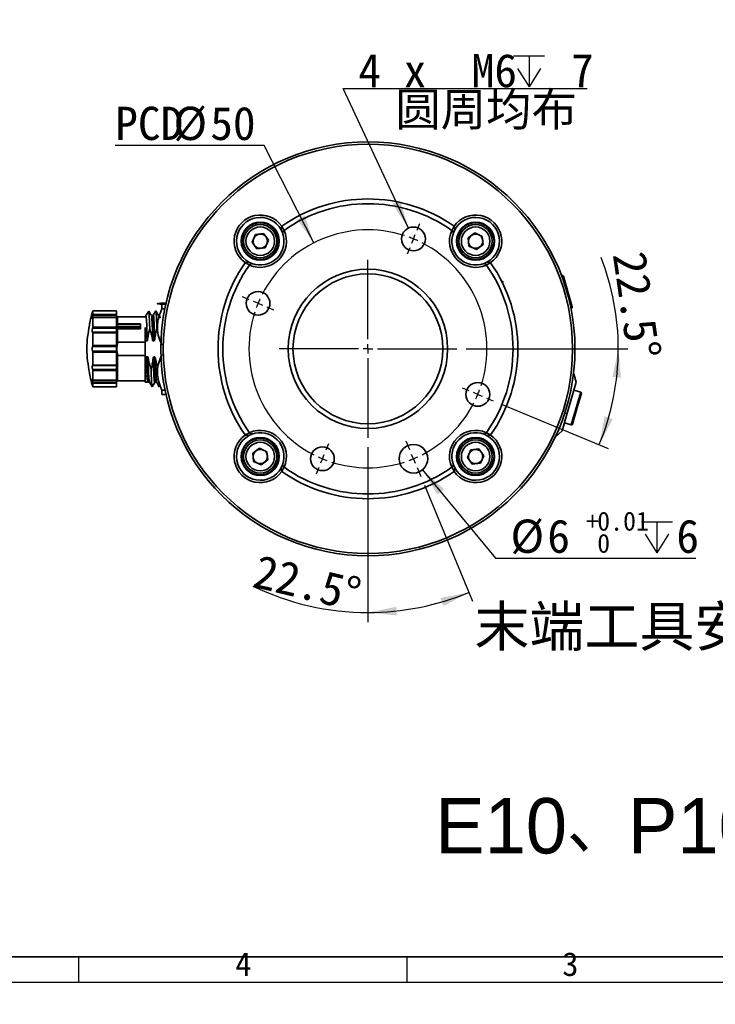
# Model space of a CAD drawing. Header units: millimetres. Extents: x 0 to 297, y 0 to 209.
# Tile 43 of 46: x 153 to 226, y 0 to 103. Entities that reach past the tile are written whole.
import ezdxf

# ---------------------------------------------------------------- set-up
doc = ezdxf.new("R2010")
doc.units = ezdxf.units.MM
doc.layers.add('图层0', color=7, linetype='Continuous')
doc.layers.add('细实线', color=7, linetype='Continuous')
doc.layers.add('粗实线', color=7, linetype='Continuous', lineweight=50)
doc.styles.add('SLDTEXTSTYLE0', font='SIMSUN.TTC')
doc.styles.add('SLDTEXTSTYLE3', font='仿宋_GB2312')
doc.styles.add('SLDTEXTSTYLE4', font='Algerian', dxfattribs={"bigfont": 'bigfont'})
doc.styles.add('SLDTEXTSTYLE5', font='SIMSUN.TTC', dxfattribs={"bigfont": 'bigfont'})
doc.styles.add('SLDTEXTSTYLE6', font='仿宋_GB2312', dxfattribs={"bigfont": 'bigfont'})
doc.dimstyles.new('SLDDIMSTYLE10', dxfattribs={"dimtxt": 3.5, "dimasz": 3, "dimexe": 0, "dimexo": 0.0625, "dimgap": 0.875, "dimtad": 0, "dimtih": 1, "dimtoh": 1, "dimlfac": 2, "dimrnd": 1e-09, "dimzin": 12, "dimdsep": 46, "dimtxsty": 'SLDTEXTSTYLE0', "dimblk1": 'NONE', "dimblk2": 'NONE', "dimsah": 1, "dimcen": 0, "dimadec": 0, "dimazin": 3, "dimtol": 1, "dimtp": 0.01, "dimtfac": 1, "dimtmove": 0, "dimatfit": 3, "dimldrblk": 'NONE', "dimfxl": 0, "dimfrac": 2, "dimtolj": 1, "dimarcsym": 0})
doc.dimstyles.new('SLDDIMSTYLE11', dxfattribs={"dimtxt": 3.5, "dimasz": 3, "dimexe": 0, "dimexo": 0.0625, "dimgap": 0.875, "dimtad": 2, "dimdec": 4, "dimlfac": 2, "dimzin": 12, "dimdsep": 46, "dimtxsty": 'SLDTEXTSTYLE0', "dimsah": 1, "dimcen": 0.09, "dimadec": 1, "dimazin": 3, "dimtfac": 1, "dimtdec": 1, "dimtofl": 0, "dimtmove": 0, "dimatfit": 3, "dimfxl": 0, "dimfrac": 2, "dimtolj": 1, "dimtzin": 12, "dimarcsym": 0})
doc.dimstyles.new('SLDDIMSTYLE12', dxfattribs={"dimtxt": 3.5, "dimasz": 3, "dimexe": 0, "dimexo": 0.0625, "dimgap": 0.875, "dimtad": 0, "dimtih": 1, "dimtoh": 1, "dimdec": 6, "dimlfac": 2, "dimrnd": 1e-09, "dimzin": 12, "dimdsep": 46, "dimtxsty": 'SLDTEXTSTYLE0', "dimblk1": 'NONE', "dimblk2": 'NONE', "dimsah": 1, "dimcen": 0, "dimadec": 0, "dimazin": 3, "dimtfac": 1, "dimtmove": 0, "dimatfit": 3, "dimldrblk": 'NONE', "dimfxl": 0, "dimfrac": 2, "dimtolj": 1, "dimtzin": 12, "dimarcsym": 0})
doc.dimstyles.new('SLDDIMSTYLE7', dxfattribs={"dimtxt": 3.5, "dimasz": 3, "dimexe": 0, "dimexo": 0.0625, "dimgap": 0.875, "dimtad": 0, "dimtih": 1, "dimtoh": 1, "dimlfac": 3, "dimrnd": 1e-09, "dimzin": 12, "dimdsep": 46, "dimtxsty": 'SLDTEXTSTYLE0', "dimblk1": 'NONE', "dimblk2": 'NONE', "dimsah": 1, "dimcen": 0, "dimadec": 0, "dimazin": 3, "dimtfac": 1, "dimtmove": 0, "dimatfit": 3, "dimldrblk": 'NONE', "dimfxl": 0, "dimfrac": 2, "dimtolj": 1, "dimtzin": 12, "dimarcsym": 0})
doc.dimstyles.new('SLDDIMSTYLE8', dxfattribs={"dimtxt": 3.5, "dimasz": 3, "dimexe": 0, "dimexo": 0.0625, "dimgap": 0.875, "dimtad": 0, "dimtih": 1, "dimtoh": 1, "dimlfac": 3, "dimrnd": 1e-09, "dimzin": 12, "dimdsep": 46, "dimtxsty": 'SLDTEXTSTYLE0', "dimblk1": 'NONE', "dimblk2": 'NONE', "dimsah": 1, "dimcen": 0, "dimadec": 0, "dimazin": 3, "dimtol": 1, "dimtp": 0.03, "dimtfac": 1, "dimtmove": 0, "dimatfit": 3, "dimldrblk": 'NONE', "dimfxl": 0, "dimfrac": 2, "dimtolj": 1, "dimarcsym": 0})
doc.dimstyles.new('SLDDIMSTYLE9', dxfattribs={"dimtxt": 3.5, "dimasz": 3, "dimexe": 0, "dimexo": 0.0625, "dimgap": 0.875, "dimtad": 0, "dimtih": 1, "dimtoh": 1, "dimlfac": 2, "dimrnd": 1e-09, "dimzin": 12, "dimdsep": 46, "dimtxsty": 'SLDTEXTSTYLE0', "dimblk1": 'NONE', "dimblk2": 'NONE', "dimsah": 1, "dimcen": 0, "dimadec": 0, "dimazin": 3, "dimtfac": 1, "dimtmove": 0, "dimatfit": 3, "dimldrblk": 'NONE', "dimfxl": 0, "dimfrac": 2, "dimtolj": 1, "dimtzin": 12, "dimarcsym": 0})

# ---------------------------------------------------------------- blocks, each defined once
blk = doc.blocks.new('_D_22')
at = {"layer": '图层0'}
blk.add_line((204.07, 119.32), (182.32, 119.32), dxfattribs=at)
at = {"layer": '图层0', "char_height": 3.5, "attachment_point": 1}
for s, insert, style in [('6-', (182.32, 122.39), 'SLDTEXTSTYLE0'), ('%%c', (186.4, 122.39), 'SLDTEXTSTYLE0'), ('9', (190.27, 122.39), 'SLDTEXTSTYLE0'), (' 贯穿', (192.3, 122.39), 'SLDTEXTSTYLE5'), ('圆周均布', (184.26, 118.31), 'SLDTEXTSTYLE5')]:
    blk.add_mtext(s, dxfattribs=dict(at, insert=insert, style=style))
blk = doc.blocks.new('_None')
blk = doc.blocks.new('SW_SYMBOL_HOLE_DEPTH')
at = {"layer": '图层0', "color": 0}
for p, q in [((0, 875), (800, 875)), ((400, 875), (400, 75)), ((100, 555), (400, 75)), ((700, 555), (400, 75))]:
    blk.add_line(p, q, dxfattribs=at)
blk = doc.blocks.new('_D_23')
at = {"layer": '图层0'}
blk.add_line((191.36, 126.83), (170.31, 126.83), dxfattribs=at)
at = {"layer": '图层0', "xscale": 0.004072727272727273, "yscale": 0.004072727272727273, "zscale": 0.004072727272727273}
blk.add_blockref('SW_SYMBOL_HOLE_DEPTH', (184.07, 127.11), dxfattribs=at)
at = {"layer": '图层0', "attachment_point": 1, "style": 'SLDTEXTSTYLE0'}
for s, insert, char_height in [('+', (178.25, 131.73), 2), ('0.03', (179.42, 131.73), 2), ('%%c', (170.31, 130.9), 3.5), ('4', (174.18, 130.9), 3.5), ('6', (187.74, 130.9), 3.5), ('0', (179.42, 129.4), 2)]:
    blk.add_mtext(s, dxfattribs=dict(at, insert=insert, char_height=char_height))
blk = doc.blocks.new('_D_24')
at = {"layer": '图层0'}
blk.add_line((178.76, 90.24), (163.11, 90.24), dxfattribs=at)
at = {"layer": '图层0', "char_height": 3.5, "attachment_point": 1, "style": 'SLDTEXTSTYLE0'}
for s, insert in [('PCD', (163.11, 94.32)), ('%%c', (169.23, 94.32)), ('50', (173.1, 94.32))]:
    blk.add_mtext(s, dxfattribs=dict(at, insert=insert))
blk = doc.blocks.new('_D_25')
at = {"layer": '图层0'}
blk.add_line((203.05, 46.87), (224.1, 46.87), dxfattribs=at)
at = {"layer": '图层0', "xscale": 0.004072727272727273, "yscale": 0.004072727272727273, "zscale": 0.004072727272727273}
blk.add_blockref('SW_SYMBOL_HOLE_DEPTH', (218.4, 47.15), dxfattribs=at)
at = {"layer": '图层0', "attachment_point": 1, "style": 'SLDTEXTSTYLE0'}
for s, insert, char_height in [('0.01', (213.75, 51.77), 2), ('%%c', (204.64, 50.94), 3.5), ('6', (208.51, 50.94), 3.5), ('+', (212.58, 51.77), 2), ('6', (222.07, 50.94), 3.5), ('0', (213.75, 49.44), 2)]:
    blk.add_mtext(s, dxfattribs=dict(at, insert=insert, char_height=char_height))
blk = doc.blocks.new('_D_26')
at = {"layer": '图层0'}
for p, q in [((189.66, 58.54), (189.66, 40.16)), ((195.59, 54.56), (200.65, 42.35))]:
    blk.add_line(p, q, dxfattribs=at)
for start, end in [(244.1279, 270), (270, 292.5)]:
    blk.add_arc((189.66, 68.88), 27.71, start, end, dxfattribs=at)
for points in [[(200.27, 43.27), (197.29, 42.7), (197.59, 41.85)], [(189.66, 41.16), (192.68, 40.87), (192.63, 41.77)]]:
    blk.add_solid(points, dxfattribs=at)
at = {"layer": '图层0', "insert": (178.23, 47.3), "char_height": 3.5, "attachment_point": 1, "rotation": 346.5615, "style": 'SLDTEXTSTYLE0'}
blk.add_mtext('22.5°', dxfattribs=at)
blk = doc.blocks.new('_D_27')
at = {"layer": '图层0'}
for p, q in [((200, 68.88), (216.97, 68.88)), ((203.75, 63.04), (214.89, 58.42))]:
    blk.add_line(p, q, dxfattribs=at)
for start, end in [(0, 21.3556), (337.5, 0)]:
    blk.add_arc((189.66, 68.88), 26.31, start, end, dxfattribs=at)
for points in [[(215.97, 68.88), (215.35, 65.91), (216.25, 65.85)], [(213.97, 58.81), (215.38, 61.49), (214.53, 61.79)]]:
    blk.add_solid(points, dxfattribs=at)
at = {"layer": '图层0', "insert": (218.85, 79.3), "char_height": 3.5, "attachment_point": 1, "rotation": 278.2808, "style": 'SLDTEXTSTYLE0'}
blk.add_mtext('22.5°', dxfattribs=at)
blk = doc.blocks.new('_D_28')
at = {"layer": '图层0'}
blk.add_line((187.08, 96.23), (212.7, 96.23), dxfattribs=at)
at = {"layer": '图层0', "xscale": 0.004072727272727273, "yscale": 0.004072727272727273, "zscale": 0.004072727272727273}
blk.add_blockref('SW_SYMBOL_HOLE_DEPTH', (204.96, 96.09), dxfattribs=at)
at = {"layer": '图层0', "char_height": 3.5, "attachment_point": 1}
for s, insert, style in [('4 x  M6 ', (188.66, 99.87), 'SLDTEXTSTYLE0'), (' 7', (208.62, 99.87), 'SLDTEXTSTYLE0'), ('圆周均布', (192.53, 95.8), 'SLDTEXTSTYLE5')]:
    blk.add_mtext(s, dxfattribs=dict(at, insert=insert, style=style))
blk = doc.blocks.new('SW_CENTERMARKSYMBOL_1')
at = {"layer": '图层0', "color": 0}
for p, q in [((16.71, 7.69), (17, 8.38)), ((16.33, 6.76), (16.14, 6.3)), ((16.33, 6.76), (16.52, 7.23)), ((15.95, 5.84), (15.66, 5.15)), ((11.55, -3.78), (11.55, 4.56)), ((-0.92, 0.38), (-1.62, 0.67)), ((0, 0), (-0.46, 0.19)), ((0, 0), (0.46, -0.19)), ((0.92, -0.38), (1.62, -0.67)), ((10.55, -4.78), (2.21, -4.78)), ((11.55, -4.78), (11.05, -4.78)), ((11.55, -4.78), (11.55, -4.28)), ((11.55, -4.78), (11.55, -5.28)), ((11.55, -4.78), (12.05, -4.78)), ((12.55, -4.78), (20.89, -4.78)), ((11.55, -5.78), (11.55, -14.12)), ((22.17, -9.18), (21.48, -8.9)), ((23.1, -9.57), (22.64, -9.38)), ((23.1, -9.57), (23.56, -9.76)), ((24.02, -9.95), (24.71, -10.24)), ((15.95, -15.41), (15.57, -14.48)), ((7.15, -15.41), (7.43, -14.72)), ((6.76, -16.33), (6.57, -16.79)), ((6.76, -16.33), (6.96, -15.87)), ((16.33, -16.33), (16.14, -15.87)), ((16.33, -16.33), (16.52, -16.79)), ((6.38, -17.26), (6.1, -17.95)), ((16.71, -17.26), (17.1, -18.18))]:
    blk.add_line(p, q, dxfattribs=at)
for start, end in [(72.0837, 152.9163), (67.5, 69.7918), (65.2082, 67.5), (342.0837, 62.9163), (157.5, 159.7918), (155.2082, 157.5), (162.0837, 242.9163), (337.5, 339.7918), (335.2082, 337.5), (297.0837, 332.9163), (245.2082, 247.5), (247.5, 249.7918), (290.2082, 292.5), (292.5, 294.7918), (252.0837, 287.9163)]:
    blk.add_arc((11.55, -4.78), 12.5, start, end, dxfattribs=at)

msp = doc.modelspace()

# ---------------------------------------------------------------- linework, layer by layer
at = {"color": 7, "linetype": 'Continuous', "lineweight": 35}
for p, q in [((180.6045093, 81.75937423), (180.54517723, 81.38422467)), ((180.6045093, 81.75937423), (180.61941272, 81.7698397)), ((180.6194127, 81.76983971), (180.8273665, 81.3310191)), ((198.49899236, 81.3310191), (198.70694616, 81.76983971)), ((198.70694614, 81.7698397), (198.72184956, 81.75937423)), ((198.72184956, 81.75937423), (198.78118179, 81.38422365)), ((177.4880516, 80.09966721), (177.84151132, 80.89027851)), ((177.84151132, 80.89027851), (178.70293065, 80.97947905)), ((178.70293065, 80.97947905), (179.21089026, 80.2780683)), ((180.68574379, 81.07871556), (180.54517691, 81.38422346)), ((180.82736648, 81.33101912), (180.68574443, 81.07871536)), ((180.82736648, 81.33101908), (180.85437395, 81.32375139)), ((198.47198491, 81.32375139), (198.49899237, 81.33101908)), ((198.49899238, 81.33101912), (198.64061443, 81.07871536)), ((198.78118195, 81.38422346), (198.64061507, 81.07871556)), ((200.18627663, 80.54232748), (200.88768738, 81.05028709)), ((200.88768738, 81.05028709), (201.67829868, 80.69682736)), ((177.99601121, 79.39825646), (177.4880516, 80.09966721)), ((179.21089026, 80.2780683), (178.85743054, 79.48745701)), ((200.27547718, 79.68090815), (200.18627663, 80.54232748)), ((201.06608848, 79.32744843), (200.27547718, 79.68090815)), ((201.76749923, 79.83540803), (201.06608848, 79.32744843)), ((201.67829868, 80.69682736), (201.76749923, 79.83540803)), ((178.85743054, 79.48745701), (177.99601121, 79.39825646)), ((177.20731958, 77.71097219), (176.76849898, 77.91892599)), ((176.76849899, 77.91892597), (176.77896445, 77.93382939)), ((177.15411402, 77.99316145), (176.77896445, 77.93382939)), ((177.15411522, 77.99316178), (177.45962312, 77.8525949)), ((177.20731956, 77.7109722), (177.45962332, 77.85259426)), ((177.2145873, 77.68396474), (177.2073196, 77.7109722)), ((201.86673553, 77.85259426), (202.1190393, 77.7109722)), ((201.86673574, 77.8525949), (202.17224364, 77.99316178)), ((202.11903925, 77.7109722), (202.11177156, 77.68396474)), ((202.55785988, 77.91892599), (202.11903928, 77.71097219)), ((202.17224382, 77.99316161), (202.5473944, 77.93382939)), ((202.5473944, 77.93382939), (202.55785987, 77.91892597)), ((209.96038611, 76.69098016), (209.96036048, 76.69097281)), ((210.07212876, 76.58686655), (210.00719345, 76.56824665)), ((203.91396306, 75.88733705), (203.68435137, 76.01656528)), ((210.19581867, 76.51830411), (210.42054371, 75.73459477)), ((210.42054371, 75.73459477), (211.12609474, 73.27404589)), ((210.49310071, 75.1343475), (210.49308838, 75.13434397)), ((168.44849526, 73.67095694), (168.01317943, 73.67095694)), ((168.01317943, 73.57715616), (168.42750837, 73.57715616)), ((168.01317943, 73.57715616), (168.01317943, 73.06908487)), ((163.26317943, 72.86109676), (160.76277119, 72.86109676)), ((160.76317943, 72.49645851), (160.76317943, 72.86073618)), ((163.26317943, 72.86073618), (160.76317943, 72.86073618)), ((160.76317943, 72.49645851), (163.26317943, 72.49645851)), ((163.26317943, 72.86109676), (163.26317943, 72.86073618)), ((163.26317943, 72.49645851), (163.26317943, 72.86073618)), ((163.26317943, 72.49645851), (163.26317943, 72.38687884)), ((166.41822021, 72.51594302), (166.63354901, 72.84720781)), ((166.63354901, 72.84720781), (166.79155545, 72.58058749)), ((167.37218035, 72.87413762), (167.36263179, 72.84187322)), ((167.63627063, 72.4189947), (167.37405701, 72.87248315)), ((168.32135458, 73.06908487), (168.01317943, 73.06908487)), ((210.992597, 73.13173608), (211.05753231, 73.15035599)), ((163.26317943, 72.38687884), (160.74066773, 72.38687884)), ((163.26317943, 72.17503368), (160.75767711, 72.17503368)), ((160.76317943, 71.16185662), (160.76317943, 72.15708174)), ((163.26317943, 72.15708174), (160.76317943, 72.15708174)), ((163.26317943, 72.17503368), (163.26317943, 72.38687884)), ((163.36317943, 72.25015926), (163.26317943, 72.15015926)), ((163.26317943, 72.17503368), (163.26317943, 72.15708174)), ((163.26317943, 71.16185662), (163.26317943, 72.15708174)), ((163.26317943, 71.43751516), (163.26317943, 71.20407988)), ((163.36317943, 71.51575504), (163.35982651, 71.49682737)), ((163.36317943, 71.47416528), (163.35982651, 71.49682737)), ((166.26317943, 72.25015926), (163.36317943, 72.25015926)), ((163.36317943, 71.51575504), (163.36317943, 72.25015926)), ((163.36317943, 71.51575504), (165.76317943, 71.51575504)), ((163.36318269, 71.24073121), (163.36317943, 71.47416528)), ((163.36317943, 71.47416528), (165.76317943, 71.47416528)), ((165.76317943, 71.51575504), (165.76317943, 71.48422217)), ((165.76317943, 71.48422217), (165.76317943, 71.26164464)), ((166.33076263, 72.37496305), (166.26317943, 72.37496305)), ((167.02293962, 72.37513175), (166.91158248, 72.37513175)), ((163.26317943, 71.03910921), (160.74066773, 71.03910921)), ((163.26317943, 70.63156683), (160.74585475, 70.63156683)), ((160.76317943, 71.16185662), (163.26317943, 71.16185662)), ((160.76317943, 69.21453602), (160.76317943, 70.57403882)), ((163.26317943, 70.57403882), (160.76317943, 70.57403882)), ((163.26317943, 71.20407988), (163.36317943, 71.24073001)), ((163.26317943, 71.16185662), (163.26317943, 71.03910921)), ((163.36317943, 71.09975094), (163.26317943, 71.0067092)), ((163.26317943, 70.63156683), (163.26317943, 71.03910921)), ((163.35982651, 70.99526783), (163.26317943, 70.91475658)), ((163.26317943, 70.91475658), (163.26317943, 70.71907068)), ((163.26317943, 70.63156683), (163.26317943, 70.57403882)), ((163.26317943, 69.21453602), (163.26317943, 70.57403882)), ((163.36317943, 71.00779833), (163.35982651, 70.99526783)), ((163.36317943, 70.97703436), (163.35982651, 70.99526783)), ((163.36317943, 71.00779833), (163.36317943, 71.09975094)), ((165.76317943, 71.00779833), (163.36317943, 71.00779833)), ((163.36317943, 70.97703436), (163.36317943, 69.58270784)), ((165.76317943, 70.97703436), (163.36317943, 70.97703436)), ((165.76317943, 71.24073002), (163.36318595, 71.24073002)), ((163.36318595, 71.09975094), (165.76317943, 71.09975094)), ((165.76317943, 71.26164464), (165.76317943, 71.0160506)), ((165.76317943, 71.0160506), (165.76317943, 70.97703436)), ((163.36317943, 69.58270784), (166.26317943, 69.58270784)), ((166.26317943, 68.04449687), (166.26317943, 69.70582164)), ((166.3170022, 69.70582164), (166.26317943, 69.70582164)), ((166.48965042, 69.70582164), (166.3170022, 69.70582164)), ((167.18186007, 69.70581596), (167.0670022, 69.70581596)), ((163.26317943, 69.11151093), (160.74066773, 69.11151093)), ((160.74066773, 68.63880758), (163.26317943, 68.63880758)), ((160.76317943, 69.21453602), (163.26317943, 69.21453602)), ((163.26317943, 68.53578249), (160.76317943, 68.53578249)), ((160.76317943, 67.1762797), (160.76317943, 68.53578249)), ((163.26317943, 69.21453602), (163.26317943, 69.11151093)), ((163.26317943, 68.63880758), (163.26317943, 69.11151093)), ((163.26317943, 68.63880758), (163.26317943, 68.53578249)), ((163.26317943, 67.1762797), (163.26317943, 68.53578249)), ((163.36317943, 68.16761067), (163.36317943, 65.50015926)), ((166.26317943, 68.16761067), (163.36317943, 68.16761067)), ((166.26317943, 68.04449687), (166.37420692, 68.04449687)), ((166.37420692, 68.04449687), (166.54685665, 68.04449687)), ((167.18199455, 68.04450352), (167.23906125, 68.04450352)), ((160.74066773, 66.71120931), (163.26317943, 66.71120931)), ((160.74586103, 67.11875169), (163.26317943, 67.11875169)), ((160.76317943, 67.1762797), (163.26317943, 67.1762797)), ((160.76317943, 65.59323678), (160.76317943, 66.58846189)), ((163.26317943, 66.58846189), (160.76317943, 66.58846189)), ((163.26317943, 67.1762797), (163.26317943, 67.11875169)), ((163.26317943, 66.71120931), (163.26317943, 67.11875169)), ((163.26317943, 66.71120931), (163.26317943, 66.58846189)), ((163.26317943, 65.59323678), (163.26317943, 66.58846189)), ((211.28125477, 66.26530896), (211.23666674, 66.10981201)), ((211.28125477, 66.26530896), (211.25687352, 66.27230017)), ((211.54137573, 65.35848092), (211.28125477, 66.26530896)), ((160.74066773, 65.36343968), (163.26317943, 65.36343968)), ((160.75773655, 65.57528484), (163.26317943, 65.57528484)), ((160.76317943, 65.59323678), (163.26317943, 65.59323678)), ((160.76317943, 64.88958233), (160.76317943, 65.25386001)), ((163.26317943, 65.25386001), (160.76317943, 65.25386001)), ((163.26317943, 65.60015926), (163.36317943, 65.50015926)), ((163.26317943, 65.59323678), (163.26317943, 65.57528484)), ((163.26317943, 65.36343968), (163.26317943, 65.57528484)), ((163.26317943, 65.36343968), (163.26317943, 65.25386001)), ((163.26317943, 64.88958233), (163.26317943, 65.25386001)), ((163.36317943, 65.50015926), (166.26317943, 65.50015926)), ((166.26317943, 66.00015926), (166.39154737, 66.00015926)), ((166.26317943, 65.37518676), (166.53312764, 65.37518676)), ((166.53310844, 65.37518656), (166.70221825, 65.37518656)), ((166.69864852, 65.38136013), (166.99000926, 64.87747499)), ((166.99954673, 64.87879609), (167.26174665, 65.33225318)), ((211.54137573, 65.35848092), (210.61300716, 62.12087496)), ((160.76281936, 64.88922176), (163.26317943, 64.88922176)), ((160.76317943, 64.88958233), (163.26317943, 64.88958233)), ((163.26317943, 64.88958233), (163.26317943, 64.88922176)), ((166.99167851, 64.87618089), (167.00117862, 64.90828161)), ((167.7416885, 64.87620302), (167.75126925, 64.90857668)), ((168.01317943, 64.55086721), (168.3473872, 64.55086721)), ((168.01317943, 64.55086721), (168.01317943, 64.07936157)), ((211.02620552, 64.7899247), (211.02608293, 64.78995985)), ((212.01879401, 64.32432517), (211.30363851, 64.52939271)), ((212.08735644, 64.20063527), (211.73436589, 62.96961094)), ((168.44849526, 64.07936157), (168.01317943, 64.07936157)), ((210.61300716, 62.12087496), (210.08049775, 60.26379394)), ((211.73436589, 62.96961094), (211.15708036, 60.95637704)), ((210.31823497, 61.09288215), (211.03339046, 60.88781461)), ((176.76849898, 59.83139253), (177.20731958, 60.03934632)), ((177.45962367, 59.89772407), (177.20731956, 60.03934631)), ((177.2073196, 60.03934631), (177.2145873, 60.06635378)), ((201.86673519, 59.89772407), (202.1190393, 60.03934631)), ((202.11177156, 60.06635378), (202.11903925, 60.03934631)), ((202.11903928, 60.03934633), (202.55785988, 59.83139253)), ((209.37935701, 59.63260326), (210.08049775, 60.26379394)), ((209.95286429, 61.03990633), (209.95302302, 61.03986081)), ((176.77896445, 59.81648913), (176.76849899, 59.83139255)), ((177.15411402, 59.75715706), (176.77896445, 59.81648913)), ((177.45962312, 59.89772362), (177.15411522, 59.75715673)), ((202.17224364, 59.75715673), (201.86673574, 59.89772362)), ((202.5473944, 59.81648913), (202.17224484, 59.75715706)), ((202.55785987, 59.83139255), (202.5473944, 59.81648913)), ((209.35497577, 59.63959447), (209.37935701, 59.63260326)), ((209.42394505, 59.78810021), (209.37935701, 59.63260326)), ((177.55885963, 57.91491048), (178.26027038, 58.42287009)), ((178.26027038, 58.42287009), (179.05088168, 58.06941036)), ((179.05088168, 58.06941036), (179.14008223, 57.20799103)), ((200.1154686, 57.47225021), (200.46892832, 58.26286151)), ((200.46892832, 58.26286151), (201.33034765, 58.35206206)), ((201.33034765, 58.35206206), (201.83830726, 57.65065131)), ((177.64806018, 57.05349115), (177.55885963, 57.91491048)), ((178.43867148, 56.70003143), (177.64806018, 57.05349115)), ((179.14008223, 57.20799103), (178.43867148, 56.70003143)), ((200.6234282, 56.77083946), (200.1154686, 57.47225021)), ((201.83830726, 57.65065131), (201.48484753, 56.86004001)), ((180.54517691, 56.36609505), (180.68574379, 56.67160295)), ((180.6045093, 55.99094428), (180.54517707, 56.36609487)), ((180.61941272, 55.98047881), (180.6045093, 55.99094428)), ((180.8273665, 56.41929941), (180.6194127, 55.98047881)), ((180.82736648, 56.41929939), (180.68574443, 56.67160315)), ((180.85437395, 56.42656713), (180.82736648, 56.41929943)), ((198.49899237, 56.41929943), (198.47198491, 56.42656713)), ((198.70694616, 55.98047881), (198.49899236, 56.41929941)), ((198.64061443, 56.67160315), (198.49899238, 56.41929939)), ((198.64061507, 56.67160295), (198.78118195, 56.36609505)), ((198.72184956, 55.99094428), (198.70694614, 55.98047881)), ((198.78118179, 56.36609487), (198.72184956, 55.99094428)), ((201.48484753, 56.86004001), (200.6234282, 56.77083946))]:
    msp.add_line(p, q, dxfattribs=at)
at = {"color": 8, "linetype": 'Continuous', "lineweight": 35}
for p, q in [((210.31017084, 75.75671517), (210.07212876, 76.58686655)), ((210.42994628, 75.33900858), (210.31017084, 75.75671517)), ((211.05753231, 73.15035599), (210.84628978, 73.88704625)), ((211.6448855, 63.02035126), (212.01879401, 64.32432517)), ((210.61300716, 62.12087496), (210.32555311, 62.08333963)), ((211.03339046, 60.88781461), (211.6448855, 63.02035126))]:
    msp.add_line(p, q, dxfattribs=at)
at = {"color": 7, "linetype": 'Continuous', "lineweight": 35}
for centre, radius in [((189.66317943, 68.87515926), 21.75), ((189.66317943, 68.87515926), 21.5), ((178.34947093, 80.18886776), 2), ((178.34947093, 80.18886776), 1.9330127), ((178.34947093, 80.18886776), 1.75), ((200.97688793, 80.18886776), 2), ((200.97688793, 80.18886776), 1.9330127), ((200.97688793, 80.18886776), 1.75), ((178.34947093, 80.18886776), 1.5), ((194.44672233, 80.42365341), 1.25), ((200.97688793, 80.18886776), 1.5), ((189.66317943, 68.87515926), 8.375), ((189.66317943, 68.87515926), 7.875), ((178.11468527, 73.65870216), 1.25), ((201.21167359, 64.09161635), 1.25), ((178.34947093, 57.56145076), 2), ((178.34947093, 57.56145076), 1.9330127), ((178.34947093, 57.56145076), 1.75), ((178.34947093, 57.56145076), 1.5), ((200.97688793, 57.56145076), 2), ((200.97688793, 57.56145076), 1.9330127), ((200.97688793, 57.56145076), 1.75), ((200.97688793, 57.56145076), 1.5), ((184.87963652, 57.3266651), 1.25), ((194.44672233, 57.3266651), 1.5)]:
    msp.add_circle(centre, radius, dxfattribs=at)
for centre, radius, start, end in [((189.66317943, 68.87515926), 15.75, 54.9558544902, 125.0441455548), ((189.66317943, 68.87515926), 15.25, 54.7162179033, 125.2837820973), ((178.34947093, 80.18886776), 2.75, 34.855205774, 235.1447942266), ((200.97688793, 80.18886776), 2.75, 304.855205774, 145.1447942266), ((178.34947093, 80.18886776), 2.5, 28.5641366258, 241.4358633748), ((200.97688793, 80.18886776), 2.5, 298.5641366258, 151.4358633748), ((178.34947093, 80.18886776), 2.75, 245.6263884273, 24.3736115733), ((178.34947093, 80.18886776), 2.5, 249.1489879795, 20.8510120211), ((178.34947093, 80.18886776), 0.75, 95.9119456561, 155.9119456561), ((178.34947093, 80.18886776), 0.75, 35.9119456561, 95.9119456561), ((200.97688793, 80.18886776), 2.75, 155.6263884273, 294.3736115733), ((200.97688793, 80.18886776), 2.5, 159.1489879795, 290.8510120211), ((200.97688793, 80.18886776), 0.75, 125.9119456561, 185.9119456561), ((200.97688793, 80.18886776), 0.75, 65.9119456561, 125.9119456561), ((200.97688793, 80.18886776), 0.75, 5.9119456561, 65.9119456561), ((178.34947093, 80.18886776), 0.75, 155.9119456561, 215.9119456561), ((178.34947093, 80.18886776), 0.75, 215.9119456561, 275.9119456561), ((178.34947093, 80.18886776), 0.75, 275.9119456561, 335.9119456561), ((178.34947093, 80.18886776), 0.75, 335.9119456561, 35.9119456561), ((200.97688793, 80.18886776), 0.75, 185.9119456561, 245.9119456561), ((200.97688793, 80.18886776), 0.75, 305.9119456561, 5.9119456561), ((200.97688793, 80.18886776), 0.75, 245.9119456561, 305.9119456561), ((189.66317943, 68.87515926), 15.75, 144.9558544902, 215.0441455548), ((189.66317943, 68.87515926), 15.25, 144.7162179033, 215.2837820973), ((189.66317943, 68.87515926), 15.25, 324.7162179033, 35.2837820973), ((189.66317943, 68.87515926), 15.75, 324.9558544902, 35.0441455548), ((210.0996925, 76.49074038), 0.1, 16.0000000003, 106.0000000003), ((175.10826626, 68.49127015), 15, 163.9854811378, 167.2755362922), ((211.02996857, 73.24648216), 0.1, 286.0000000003, 16.0000000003), ((175.10826626, 69.25904837), 15, 192.7251699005, 196.0060757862), ((211.99123027, 64.228199), 0.1, 344.0000000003, 74.0000000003), ((178.34947093, 57.56145076), 2.75, 335.6263884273, 114.3736115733), ((178.34947093, 57.56145076), 2.5, 339.1489879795, 110.8510086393), ((200.97688793, 57.56145076), 2.75, 65.6263884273, 204.3736115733), ((200.97688793, 57.56145076), 2.5, 69.1489913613, 200.8510120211), ((211.06095419, 60.98394078), 0.1, 254.0000000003, 344.0000000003), ((178.34947093, 57.56145076), 2.75, 124.855205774, 325.1447942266), ((178.34947093, 57.56145076), 2.5, 118.5641366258, 331.4358633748), ((200.97688793, 57.56145076), 2.75, 214.855205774, 55.1447942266), ((200.97688793, 57.56145076), 2.5, 208.5641366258, 61.4358633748), ((178.34947093, 57.56145076), 0.75, 125.9119456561, 185.9119456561), ((178.34947093, 57.56145076), 0.75, 65.9119456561, 125.9119456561), ((178.34947093, 57.56145076), 0.75, 5.9119456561, 65.9119456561), ((200.97688793, 57.56145076), 0.75, 95.9119456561, 155.9119456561), ((200.97688793, 57.56145076), 0.75, 35.9119456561, 95.9119456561), ((200.97688793, 57.56145076), 0.75, 335.9119456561, 35.9119456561), ((178.34947093, 57.56145076), 0.75, 185.9119456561, 245.9119456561), ((178.34947093, 57.56145076), 0.75, 245.9119456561, 305.9119456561), ((178.34947093, 57.56145076), 0.75, 305.9119456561, 5.9119456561), ((200.97688793, 57.56145076), 0.75, 155.9119456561, 215.9119456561), ((200.97688793, 57.56145076), 0.75, 215.9119456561, 275.9119456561), ((200.97688793, 57.56145076), 0.75, 275.9119456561, 335.9119456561), ((189.66317943, 68.87515926), 15.75, 234.9558544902, 305.0441455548), ((189.66317943, 68.87515926), 15.25, 234.7162179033, 305.2837820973)]:
    msp.add_arc(centre, radius, start, end, dxfattribs=at)
for points, knots in [([(203.68093423, 76.00088326), (203.67930096, 76.00906033), (203.67730964, 76.01903002), (203.67977881, 76.0134441), (203.68022279, 76.0124397)], [0, 0, 0, 0, 0.8201917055, 1, 1, 1, 1]), ([(168.01317943, 73.57715616), (167.89337592, 73.58405095), (167.65012549, 73.59805022), (167.50661043, 73.61987878), (167.57592499, 73.64160557), (167.78165101, 73.65839374), (167.9588371, 73.66800822), (168.01317943, 73.67095694)], [0, 0, 0, 0, 0.2283677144, 0.463680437, 0.6784948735, 0.901395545, 1, 1, 1, 1]), ([(210.88765285, 73.62744585), (210.88053743, 73.65903819), (210.86985034, 73.70648867), (210.85513126, 73.77052928), (210.84760407, 73.8028792), (210.8438339, 73.81908243)], [0, 0, 0, 0, 0.49858357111, 0.74885345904, 1, 1, 1, 1]), ([(160.6980807, 72.65437033), (160.69478058, 72.64357797), (160.6883049, 72.62240061), (160.68908811, 72.62496222), (160.69737228, 72.65205226), (160.71285036, 72.70267717), (160.72869041, 72.75449747), (160.73855189, 72.78676324), (160.74066773, 72.79368604)], [0, 0, 0, 0, 0.1944566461, 0.3815737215, 0.5660221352, 0.7531440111, 0.947035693, 1, 1, 1, 1]), ([(160.76317943, 72.86073618), (160.7628697, 72.86062598), (160.76225045, 72.86040566), (160.7574264, 72.84673164), (160.7502177, 72.82463722), (160.74393742, 72.80428301), (160.74066773, 72.79368604)], [0, 0, 0, 0, 0.2426144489, 0.485073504, 0.7319149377, 1, 1, 1, 1]), ([(160.74066773, 72.38687884), (160.7438942, 72.39833779), (160.75035074, 72.42126844), (160.75781076, 72.45450485), (160.76240716, 72.4810694), (160.76293839, 72.49165538), (160.76317943, 72.49645851)], [0, 0, 0, 0, 0.2646085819, 0.5295111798, 0.786527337, 1, 1, 1, 1]), ([(166.3244019, 72.3702042), (166.32645926, 72.37335193), (166.33065069, 72.37976475), (166.35661421, 72.41940355), (166.39321504, 72.47675875), (166.41822021, 72.51594302)], [0, 0, 0, 0, 0.23396690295, 0.47665690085, 1, 1, 1, 1]), ([(166.74071067, 70.98228808), (166.73178602, 71.22653499), (166.71393674, 71.71502785), (166.68716103, 72.27372418), (166.66038954, 72.68366967), (166.64253898, 72.79267177), (166.63361403, 72.84717076)], [0, 0, 0, 0, 0.2499966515, 0.4999923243, 0.7500055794, 1, 1, 1, 1]), ([(166.91685496, 72.36601492), (166.8869567, 72.41771118), (166.8454906, 72.48940908), (166.80402933, 72.56110978), (166.79246284, 72.5811122)], [0, 0, 0, 0, 0.7210289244, 1, 1, 1, 1]), ([(167.36426508, 72.87143336), (167.3205671, 72.79584852), (167.23317746, 72.64468979), (167.14576882, 72.49354727), (167.10206767, 72.41798148)], [0, 0, 0, 0, 0.50003623, 1, 1, 1, 1]), ([(167.26230838, 69.89625554), (167.25001223, 70.23657269), (167.22541992, 70.9172072), (167.18853145, 71.72668223), (167.15164296, 72.24125163), (167.12525594, 72.46485616), (167.11116508, 72.41100676), (167.10937039, 72.40414821)], [0, 0, 0, 0, 0.2411987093, 0.4823975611, 0.7235965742, 0.9647957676, 1, 1, 1, 1]), ([(167.4907144, 70.98228704), (167.48083659, 71.25140318), (167.46108107, 71.78963266), (167.43144734, 72.37790024), (167.40298815, 72.76761141), (167.38440753, 72.82840024), (167.37570444, 72.85687348)], [0, 0, 0, 0, 0.2576604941, 0.5153182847, 0.7729770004, 1, 1, 1, 1]), ([(168.01317943, 69.25286411), (167.89337592, 69.5333741), (167.65012549, 70.10292482), (167.50661043, 70.99100495), (167.57592499, 71.87494451), (167.78165101, 72.5579594), (167.9588371, 72.94911796), (168.01317943, 73.06908487)], [0, 0, 0, 0, 0.2283677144, 0.463680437, 0.6784948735, 0.901395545, 1, 1, 1, 1]), ([(167.62916022, 72.40480354), (167.63088852, 72.41648269), (167.63316506, 72.43186655), (167.6354416, 72.41614282), (167.63598983, 72.41235626)], [0, 0, 0, 0, 0.7591818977, 1, 1, 1, 1]), ([(160.47668749, 71.79452984), (160.47696455, 71.79596301), (160.4779434, 71.80102641), (160.47016156, 71.76077112), (160.45436363, 71.6791622), (160.43140538, 71.56086061), (160.41045129, 71.45327912), (160.39816594, 71.39044951), (160.39517617, 71.37515926)], [0, 0, 0, 0, 0.0824638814, 0.2913453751, 0.5011160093, 0.7138295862, 0.9303573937, 1, 1, 1, 1]), ([(160.74066773, 72.38687884), (160.73953522, 72.38299969), (160.73004667, 72.35049896), (160.71361918, 72.2872061), (160.69694373, 72.20531496), (160.68862946, 72.14078934), (160.68900395, 72.09995368), (160.69739508, 72.08494543), (160.71284375, 72.09641865), (160.72869078, 72.12395447), (160.73855196, 72.145833), (160.74066773, 72.15052716)], [0, 0, 0, 0, 0.0196109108, 0.1643066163, 0.3055402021, 0.4405825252, 0.5705278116, 0.6986198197, 0.8285684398, 0.9632184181, 1, 1, 1, 1]), ([(160.76317943, 72.15708174), (160.7628697, 72.16246507), (160.76225045, 72.1732283), (160.7574264, 72.17650419), (160.7502177, 72.17020627), (160.74393742, 72.15726483), (160.74066773, 72.15052716)], [0, 0, 0, 0, 0.2426144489, 0.485073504, 0.7319149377, 1, 1, 1, 1]), ([(166.48965042, 69.70582164), (166.47588081, 70.08894625), (166.44834543, 70.85508844), (166.40702294, 71.73243798), (166.36781753, 72.29049494), (166.34238608, 72.3299796), (166.33072261, 72.34808819)], [0, 0, 0, 0, 0.2599726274, 0.5198726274, 0.7798023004, 1, 1, 1, 1]), ([(166.91499734, 72.32393961), (166.92435306, 72.30742774), (166.94747971, 72.26661164), (166.9843772, 71.7302224), (167.02568963, 70.8559004), (167.05323134, 70.0891813), (167.0670022, 69.70582164)], [0, 0, 0, 0, 0.1846451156, 0.4564289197, 0.7282143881, 1, 1, 1, 1]), ([(167.18186059, 69.70581444), (167.16911683, 70.06004931), (167.14362933, 70.76851905), (167.10539807, 71.62422964), (167.06716681, 72.17354096), (167.03967416, 72.41475895), (167.02492526, 72.35905332), (167.02292012, 72.35148003)], [0, 0, 0, 0, 0.2405382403, 0.4810764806, 0.721614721, 0.9621529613, 1, 1, 1, 1]), ([(167.81716592, 72.13789632), (167.80442216, 72.2668341), (167.78970498, 72.41573837), (167.77498781, 72.35934686), (167.77301439, 72.35178535)], [0, 0, 0, 0, 0.8659105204, 1, 1, 1, 1]), ([(160.39517617, 71.37515926), (160.26250339, 70.5405692), (159.99755077, 68.87386087), (160.26276548, 67.20723591), (160.39517617, 66.37515926)], [0, 0, 0, 0, 0.500741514, 1, 1, 1, 1]), ([(160.74066773, 71.03910921), (160.73953522, 71.03609583), (160.7300467, 71.0108488), (160.71361775, 70.95495847), (160.69694858, 70.86769035), (160.68861255, 70.78301123), (160.68906413, 70.71143164), (160.69717238, 70.65662296), (160.70803397, 70.63992668), (160.71350383, 70.63151848)], [0, 0, 0, 0, 0.023668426, 0.1983018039, 0.3687567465, 0.5317394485, 0.6885705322, 0.8431648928, 1, 1, 1, 1]), ([(160.72785294, 70.62805197), (160.72995973, 70.6270579), (160.73391119, 70.62519343), (160.73851739, 70.62829035), (160.74066773, 70.62973609)], [0, 0, 0, 0, 0.5331653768, 1, 1, 1, 1]), ([(160.74066773, 71.03910921), (160.7438942, 71.04849892), (160.75035074, 71.06728879), (160.75781076, 71.10202138), (160.76240716, 71.13517896), (160.76293839, 71.1535302), (160.76317943, 71.16185662)], [0, 0, 0, 0, 0.2646085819, 0.5295111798, 0.786527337, 1, 1, 1, 1]), ([(160.76317943, 70.57403882), (160.7628697, 70.58347323), (160.76225045, 70.602336), (160.7574264, 70.62168404), (160.7502177, 70.63287014), (160.74393742, 70.63080912), (160.74066773, 70.62973609)], [0, 0, 0, 0, 0.2426144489, 0.485073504, 0.7319149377, 1, 1, 1, 1]), ([(163.36323155, 71.15557863), (163.36322775, 71.16833213), (163.36322015, 71.1938397), (163.36321255, 71.2250941), (163.36320875, 71.24072165)], [0, 0, 0, 0, 0.4999885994, 1, 1, 1, 1]), ([(163.36320875, 71.09972973), (163.36321255, 71.10684778), (163.36322015, 71.12108356), (163.36322775, 71.14408044), (163.36323155, 71.15557863)], [0, 0, 0, 0, 0.5000114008, 1, 1, 1, 1]), ([(166.48965193, 69.70582158), (166.51823686, 69.92025078), (166.56121591, 70.24265706), (166.65617528, 70.66650796), (166.71251942, 70.87697591), (166.7407119, 70.98228613)], [0, 0, 0, 0, 0.4980471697, 0.7488417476, 1, 1, 1, 1]), ([(166.7406966, 70.98228585), (166.77080617, 70.88832751), (166.85283139, 70.6323639), (166.97010871, 70.20830709), (167.03466685, 69.87351121), (167.06700262, 69.70581923)], [0, 0, 0, 0, 0.22449121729, 0.6115644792, 1, 1, 1, 1]), ([(167.26230765, 69.89625588), (167.29111231, 70.0786765), (167.33438812, 70.35274322), (167.41829597, 70.71345801), (167.4665681, 70.89264533), (167.49071628, 70.98228394)], [0, 0, 0, 0, 0.49868292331, 0.74921572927, 1, 1, 1, 1]), ([(163.36317943, 68.16761067), (163.32567943, 68.40346018), (163.25067943, 68.87515924), (163.32567943, 69.3468583), (163.36317943, 69.58270784)], [0, 0, 0, 0, 0.4999999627, 1, 1, 1, 1]), ([(167.2623075, 69.89625511), (167.25478233, 69.85060975), (167.24466717, 69.78925433), (167.21545885, 69.72681551), (167.19778672, 69.71050569), (167.18857358, 69.70642759), (167.18406028, 69.70601683), (167.18185973, 69.70581655)], [0, 0, 0, 0, 0.641397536, 0.8621514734, 0.9373806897, 0.9694686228, 1, 1, 1, 1]), ([(167.87479023, 69.70581904), (167.87256455, 69.70602008), (167.8679767, 69.70643449), (167.85852432, 69.71046731), (167.84000102, 69.72641907), (167.80688838, 69.7883721), (167.79256899, 69.85019468), (167.78189964, 69.89625859)], [0, 0, 0, 0, 0.0302635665, 0.0623828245, 0.1379421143, 0.3576818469, 1, 1, 1, 1]), ([(160.74066773, 69.11151093), (160.73953522, 69.11017073), (160.73004667, 69.09894206), (160.71361918, 69.06544231), (160.69694373, 68.99612783), (160.68862946, 68.91416797), (160.68900395, 68.8303757), (160.69739508, 68.75283182), (160.71284375, 68.68826003), (160.72869078, 68.65353669), (160.73855196, 68.64140953), (160.74066773, 68.63880758)], [0, 0, 0, 0, 0.01961091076, 0.16430661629, 0.30554020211, 0.44058252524, 0.5705278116, 0.69861981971, 0.82856843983, 0.96321841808, 1, 1, 1, 1]), ([(160.74066773, 69.11151093), (160.7438942, 69.11631545), (160.75035074, 69.12592981), (160.75781076, 69.15285199), (160.76240716, 69.18371806), (160.76293839, 69.20491737), (160.76317943, 69.21453602)], [0, 0, 0, 0, 0.2646085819, 0.5295111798, 0.786527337, 1, 1, 1, 1]), ([(160.76317943, 68.53578249), (160.7628697, 68.54674003), (160.76225045, 68.56864809), (160.7574264, 68.59888398), (160.7502177, 68.62455679), (160.74393742, 68.63392844), (160.74066773, 68.63880758)], [0, 0, 0, 0, 0.2426144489, 0.485073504, 0.7319149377, 1, 1, 1, 1]), ([(166.26317943, 68.04449687), (166.26317943, 67.69940905), (166.26317943, 66.99074392), (166.26317943, 66.12345755), (166.26317943, 65.57287594), (166.26317943, 65.3381796), (166.26317943, 65.39070304), (166.26317943, 65.39796012)], [0, 0, 0, 0, 0.2343304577, 0.4812161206, 0.7281017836, 0.9624322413, 1, 1, 1, 1]), ([(166.87315427, 66.76803152), (166.84310243, 66.86178372), (166.76108955, 67.11763781), (166.64380281, 67.54169237), (166.57920994, 67.87669882), (166.54685665, 68.04449687)], [0, 0, 0, 0, 0.2240048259, 0.6113194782, 1, 1, 1, 1]), ([(166.69895431, 65.384579), (166.68648632, 65.43707034), (166.66127459, 65.54321396), (166.62331911, 66.13618403), (166.58508788, 66.97926923), (166.5596004, 67.68942099), (166.54685665, 68.04449687)], [0, 0, 0, 0, 0.245920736, 0.4972804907, 0.7486402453, 1, 1, 1, 1]), ([(167.10154656, 67.85402787), (167.07274194, 67.67161271), (167.0294662, 67.39755421), (166.94556023, 67.03685016), (166.89728943, 66.85766816), (166.87314193, 66.76803222)], [0, 0, 0, 0, 0.4986830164, 0.7492157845, 1, 1, 1, 1]), ([(167.1015442, 67.85402818), (167.11384051, 67.51371188), (167.13843313, 66.83307952), (167.17532229, 66.02361251), (167.21221138, 65.50905123), (167.23859922, 65.28545444), (167.25269068, 65.33930935), (167.25448578, 65.34616987)], [0, 0, 0, 0, 0.2411974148, 0.4823946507, 0.7235917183, 0.9647886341, 1, 1, 1, 1]), ([(167.10154519, 67.85402805), (167.10906754, 67.89966998), (167.11918067, 67.96103154), (167.1483849, 68.02348107), (167.1660625, 68.03980444), (167.17527857, 68.04388679), (167.17979336, 68.04429858), (167.18199455, 68.04449934)], [0, 0, 0, 0, 0.64125536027, 0.86211133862, 0.9373677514, 0.96946360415, 1, 1, 1, 1]), ([(167.18199013, 68.04449914), (167.19473388, 67.69026658), (167.22022138, 66.98180148), (167.25845262, 66.1260621), (167.29668387, 65.57686645), (167.32414478, 65.33562087), (167.33886194, 65.39109466), (167.34083536, 65.39853311)], [0, 0, 0, 0, 0.2406823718, 0.4813647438, 0.7220471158, 0.9627294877, 1, 1, 1, 1]), ([(167.23906125, 68.04450352), (167.24128775, 68.04430301), (167.24587696, 68.04388973), (167.25533208, 68.03985919), (167.27385958, 68.02391112), (167.30697741, 67.96195026), (167.32129424, 67.90011947), (167.33196222, 67.85404712)], [0, 0, 0, 0, 0.0302701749, 0.0623921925, 0.137946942, 0.3576531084, 1, 1, 1, 1]), ([(167.59153399, 66.86794988), (167.57519473, 66.91898849), (167.51523497, 67.10628369), (167.42299951, 67.43385865), (167.36233057, 67.71387801), (167.33196141, 67.85404777)], [0, 0, 0, 0, 0.1575928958, 0.5783148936, 1, 1, 1, 1]), ([(168.01317943, 64.55086721), (167.96166622, 64.66131547), (167.78613459, 65.03766871), (167.58020288, 65.70944929), (167.50363494, 66.57116013), (167.65604762, 67.42591447), (167.87303546, 67.9841644), (168.0073192, 68.2611973), (168.01317943, 68.27328719)], [0, 0, 0, 0, 0.0931237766, 0.3173199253, 0.5410271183, 0.7651001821, 0.9897488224, 1, 1, 1, 1]), ([(160.39517617, 66.37515926), (160.40462943, 66.32676083), (160.42354531, 66.22991609), (160.44863059, 66.10072597), (160.46701975, 66.00579376), (160.47704131, 65.95395877), (160.47678433, 65.9552878), (160.47668808, 65.95578562)], [0, 0, 0, 0, 0.2197429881, 0.4397033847, 0.6576760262, 0.8717732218, 1, 1, 1, 1]), ([(160.71446941, 67.11972379), (160.70845563, 67.11083137), (160.6966917, 67.09343633), (160.68869295, 67.03447257), (160.68898749, 66.9616941), (160.69739954, 66.88071447), (160.71284246, 66.79955811), (160.72869085, 66.74355841), (160.73855197, 66.71692389), (160.74066773, 66.71120931)], [0, 0, 0, 0, 0.16900168, 0.3305948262, 0.4860888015, 0.6393651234, 0.7948630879, 0.9559867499, 1, 1, 1, 1]), ([(160.74066773, 67.12058242), (160.739526, 67.12133963), (160.73494607, 67.12437711), (160.73096125, 67.12267788), (160.7279698, 67.12140225)], [0, 0, 0, 0, 0.24929005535, 1, 1, 1, 1]), ([(160.74066773, 67.12058242), (160.7438942, 67.11951436), (160.75035074, 67.11737706), (160.75781076, 67.12927507), (160.76240716, 67.14957909), (160.76293839, 67.16794611), (160.76317943, 67.1762797)], [0, 0, 0, 0, 0.26460858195, 0.52951117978, 0.78652733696, 1, 1, 1, 1]), ([(160.76317943, 66.58846189), (160.7628697, 66.5980065), (160.76225045, 66.6170896), (160.7574264, 66.65011166), (160.7502177, 66.68339217), (160.74393742, 66.70168536), (160.74066773, 66.71120931)], [0, 0, 0, 0, 0.24261444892, 0.48507350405, 0.73191493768, 1, 1, 1, 1]), ([(166.87314446, 66.76803148), (166.88302227, 66.4989164), (166.90277779, 65.96068906), (166.93241151, 65.37240546), (166.96088588, 64.98254503), (166.97948167, 64.92173271), (166.98819993, 64.89322208)], [0, 0, 0, 0, 0.25755857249, 0.5151144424, 0.77267123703, 1, 1, 1, 1]), ([(160.74066773, 65.59979135), (160.73953522, 65.60233029), (160.73004667, 65.62360236), (160.71361918, 65.65339547), (160.69694373, 65.66597212), (160.68862946, 65.64853788), (160.68900395, 65.60558128), (160.69739508, 65.54304564), (160.71284375, 65.46700063), (160.72869078, 65.40474148), (160.73855196, 65.37073579), (160.74066773, 65.36343968)], [0, 0, 0, 0, 0.0196109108, 0.1643066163, 0.3055402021, 0.4405825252, 0.5705278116, 0.6986198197, 0.8285684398, 0.9632184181, 1, 1, 1, 1]), ([(160.74066773, 65.59979135), (160.7438942, 65.59313691), (160.75035074, 65.57982063), (160.75781076, 65.5735064), (160.76240716, 65.57780792), (160.76293839, 65.58842124), (160.76317943, 65.59323678)], [0, 0, 0, 0, 0.2646085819, 0.5295111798, 0.786527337, 1, 1, 1, 1]), ([(160.76317943, 65.25386001), (160.7628697, 65.25943421), (160.76225045, 65.27057905), (160.7574264, 65.29753904), (160.7502177, 65.32950977), (160.74393742, 65.35182286), (160.74066773, 65.36343968)], [0, 0, 0, 0, 0.2426144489, 0.485073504, 0.7319149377, 1, 1, 1, 1]), ([(167.47753161, 65.33142366), (167.52123578, 65.25584949), (167.60865062, 65.10468991), (167.69604595, 64.95352166), (167.73974687, 64.87793191)], [0, 0, 0, 0, 0.4999627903, 1, 1, 1, 1]), ([(167.48470492, 65.34553129), (167.48297476, 65.33389458), (167.48067458, 65.31842407), (167.4783744, 65.33438418), (167.47780439, 65.33833932)], [0, 0, 0, 0, 0.7521863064, 1, 1, 1, 1]), ([(160.74066773, 64.95663247), (160.73953547, 64.96033712), (160.73004906, 64.99137586), (160.71352554, 65.0454331), (160.69726235, 65.09862597), (160.68921499, 65.12494142), (160.68994156, 65.12256549), (160.6901631, 65.12184103)], [0, 0, 0, 0, 0.0392358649, 0.3287308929, 0.6112992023, 0.8814805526, 1, 1, 1, 1]), ([(160.74066773, 64.95663247), (160.7438942, 64.9461747), (160.75035074, 64.92524752), (160.75781076, 64.90241295), (160.76240716, 64.88955939), (160.76293839, 64.88957517), (160.76317943, 64.88958233)], [0, 0, 0, 0, 0.2646085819, 0.5295111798, 0.786527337, 1, 1, 1, 1])]:
    msp.add_open_spline(points, degree=3, knots=knots, dxfattribs=at)
at = {"color": 8, "linetype": 'Continuous', "lineweight": 35}
for points, knots in [([(167.71601188, 72.3520002), (167.71796297, 72.35911594), (167.73265782, 72.41270872), (167.74838319, 72.31413847), (167.76215747, 72.10767701), (167.76318799, 72.09223065)], [0, 0, 0, 0, 0.1240731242, 0.9344677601, 1, 1, 1, 1]), ([(166.37420692, 68.04449687), (166.38695067, 67.69026359), (166.41243815, 66.98179703), (166.45066938, 66.12607285), (166.48890061, 65.57682283), (166.51637672, 65.33559131), (166.53110909, 65.39117645), (166.53309772, 65.39867953)], [0, 0, 0, 0, 0.2406132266, 0.4812264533, 0.7218396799, 0.9624529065, 1, 1, 1, 1]), ([(167.39784591, 65.39831876), (167.39589469, 65.3909748), (167.38119922, 65.33566422), (167.3537595, 65.57693097), (167.31552675, 66.126047), (167.27729405, 66.98180809), (167.25180551, 67.69027006), (167.23906125, 68.04450067)], [0, 0, 0, 0, 0.0368653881, 0.277649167, 0.5184329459, 0.7592167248, 1, 1, 1, 1]), ([(167.47780439, 65.33833932), (167.46607824, 65.38501682), (167.44205592, 65.48064086), (167.40573742, 66.03351659), (167.36884892, 66.83062332), (167.34425646, 67.51290664), (167.33196023, 67.85404835)], [0, 0, 0, 0, 0.2412060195, 0.4941372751, 0.7470685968, 1, 1, 1, 1])]:
    msp.add_open_spline(points, degree=3, knots=knots, dxfattribs=at)
at = {"color": 7, "linetype": 'Continuous', "lineweight": 35}
for points in [[(166.3170022, 69.70582164), (166.30803174, 69.95870454), (166.29009082, 70.46447034), (166.27214989, 70.89112436), (166.26317943, 71.10445138)], [(166.26317943, 71.10445138), (166.26317943, 70.89120857), (166.26317943, 70.46472295), (166.26317943, 69.95878874), (166.26317943, 69.70582164)]]:
    msp.add_open_spline(points, degree=3, dxfattribs=at)
at = {"layer": '图层0'}
for p, q in [((193.91833635, 81.55648537), (187.07534908, 96.2274927)), ((183.98035024, 80.00868756), (178.75612993, 90.24373116)), ((195.39966566, 56.16826145), (203.05136194, 46.86681333)), ((159.24, 5), (159.24, 2.33512031)), ((193.74, 5), (193.74, 2.33512031))]:
    msp.add_line(p, q, dxfattribs=at)
for points in [[(193.91833635, 81.55648537), (193.05802949, 84.46550103), (192.24239048, 84.08506312)], [(183.98035024, 80.00868756), (183.01727825, 82.8853162), (182.21566421, 82.4761525)], [(195.39966566, 56.16826145), (196.95803121, 53.56557115), (197.65307341, 54.13733715)]]:
    msp.add_solid(points, dxfattribs=at)
at = {"layer": '粗实线', "lineweight": 35}
msp.add_line((25, 5), (292, 5), dxfattribs=at)
at = {"layer": '细实线'}
msp.add_line((2.7533732, 2.33512031), (297.24653265, 2.33512031), dxfattribs=at)

# ---------------------------------------------------------------- block references
at = {"layer": '图层0'}
msp.add_blockref('SW_CENTERMARKSYMBOL_1', (178.11468527, 73.65870216), dxfattribs=at)

# ---------------------------------------------------------------- texts
at = {"color": 7, "linetype": 'Continuous', "lineweight": 0, "insert": (200.8558383, 41.83858859), "char_height": 4.233333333, "attachment_point": 1, "style": 'SLDTEXTSTYLE6'}
msp.add_mtext('末端工具安装尺寸', dxfattribs=at)
at = {"layer": '图层0', "char_height": 2.5, "attachment_point": 1, "style": 'SLDTEXTSTYLE3'}
for s, insert in [('4', (175.72614044, 5.47571801)), ('3', (210.08273127, 5.47571801))]:
    msp.add_mtext(s, dxfattribs=dict(at, insert=insert))
at = {"layer": '细实线', "insert": (245.2051488, 21.67276322), "char_height": 5.8208333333, "attachment_point": 2, "style": 'SLDTEXTSTYLE4'}
msp.add_mtext('E10、P10-总线末端20221227', dxfattribs=at)

# ---------------------------------------------------------------- dimensions: what is measured, and where the dimension line sits
at = {"layer": '图层0'}
for p1, text, dimstyle, picture, middle in [((0.77543146, 0.54911539), '<>{\\fGDT;x}6', 'SLDDIMSTYLE8', '_D_23', (180.0410525, 129.36328108)), ((1.83022353, 1.13061161), '6-<> 贯穿\\P圆周均布', 'SLDDIMSTYLE7', '_D_22', (192.40455492, 118.81497384)), ((11.59766357, 4.21162889), 'PCD<>', 'SLDDIMSTYLE9', '_D_24', (170.14165116, 92.78053674)), ((1.42520157, 0.42017707), '<>{\\fGDT;x}6', 'SLDDIMSTYLE10', '_D_25', (214.37188319, 49.40361891))]:
    dim = msp.add_diameter_dim_2p(p1=p1, p2=(0, 0), text=text, dimstyle=dimstyle, dxfattribs=at)
    dim.commit()
    dim.dimension.update_dxf_attribs({"geometry": picture, "text_midpoint": middle, "dimtype": 163})
dim = msp.add_diameter_dim_2p(p1=(1.17654838, 0.48662337), p2=(0, 0), text='4 x  M6 {\\fGDT;x} 7\\P圆周均布', dimstyle='SLDDIMSTYLE12', override={"dimpost": '<>'}, dxfattribs=at)
dim.commit()
dim.dimension.update_dxf_attribs({"geometry": '_D_28', "text_midpoint": (200.68000229, 96.01192323), "dimtype": 163})
for base, line1, line2, picture, middle in [((215.46799587, 63.74226213), ((199.00201419, 68.87515926), (180.32434466, 68.87515926)), ((202.82846277, 63.42192035), (199.5948844, 64.76131236)), '_D_27', (215.69923528, 72.66448376)), ((195.06996875, 41.69339377), ((195.2120892, 55.47890604), (193.68135547, 59.17442417)), ((189.66317943, 78.21399402), (189.66317943, 59.53632449)), '_D_26', (183.22231978, 41.91969464))]:
    dim = msp.add_angular_dim_2l(base=base, line1=line1, line2=line2, dimstyle='SLDDIMSTYLE11', dxfattribs=at)
    dim.commit()
    dim.dimension.update_dxf_attribs({"geometry": picture, "text_midpoint": middle, "dimtype": 162})

doc.saveas('drawing.dxf')
